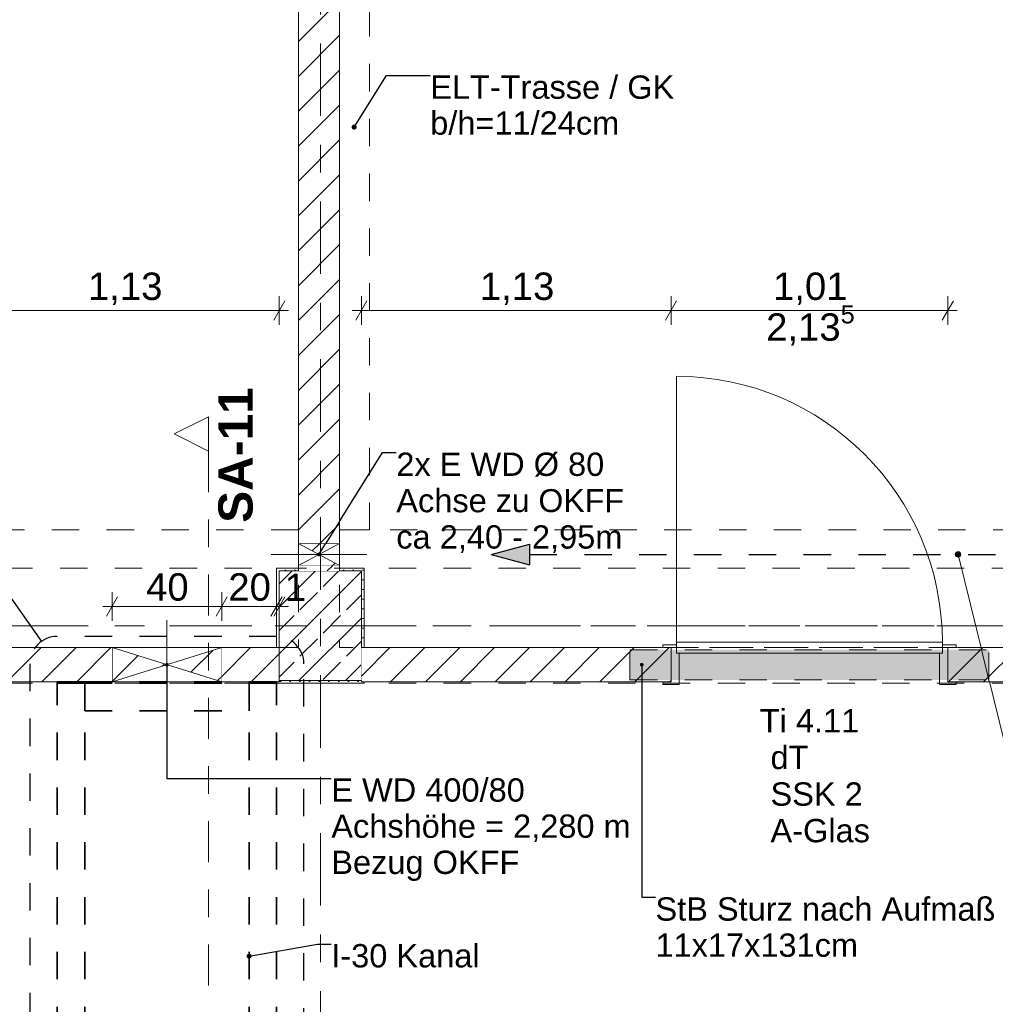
# Model space of a CAD drawing. Header units: metres. Extents: x -3.6 to 90.7, y -11.1 to 18.
# Tile 252 of 256: x 17.4 to 21, y 6.9 to 10.5. Entities that reach past the tile are written whole.
import ezdxf

# ---------------------------------------------------------------- set-up
doc = ezdxf.new("R2010")
doc.units = ezdxf.units.M
doc.header["$MEASUREMENT"] = 0
for name, pattern in [('Achse', [0.2, 0.1, -0.05, 0, -0.05]), ('Punktlinie eng', [0.0375, 0.0125, -0.025]), ('Schnittlinie', [0.3, 0.15, -0.075, 0, -0.075]), ('Strichlinie doppelt', [0.546806, 0.264583, -0.105833, 0.070556, -0.105833]), ('Strichlinie eng', [0.115, 0.075, -0.04]), ('Untersicht', [0.1, 0.075, -0.025]), ('Wipeout_Contour', [1, 0, -1])]:
    doc.linetypes.add(name, pattern=pattern)
for name, color, linetype in [('152 - Bemaßung_ Beschriftung.Ausbau', 7, 'Continuous'), ('203 - Marker.Schnitt - Ausbaudetail SA', 7, 'Continuous'), ('208 - Marker.Detail', 7, 'Continuous'), ('451 - Universal.Achsen Raster', 7, 'Continuous'), ('605 - Struktur.Wand Innen', 7, 'Continuous'), ('607 - Struktur.Stütze', 7, 'Continuous'), ('608 - Struktur.Träger', 7, 'Continuous'), ('650 - Abdeckung.Fußboden Aufbau', 7, 'Continuous'), ('Abbruch_605 - Struktur.Wand Innen', 7, 'Continuous'), ('Neubau_152 - Bemaßung_ Beschriftung.Ausbau', 7, 'Continuous'), ('Neubau_605 - Struktur.Wand Innen', 7, 'Continuous'), ('Neubau_615 - Struktur.Sturz', 7, 'Continuous'), ('Neubau_653 - Abdeckung.TB Verkofferung', 7, 'Continuous')]:
    doc.layers.add(name, color=color, linetype=linetype)
doc.styles.add('ERSTELLTER_STIL_1', font='txt')
doc.styles.add('ERSTELLTER_STIL_2', font='txt')
doc.linetypes.add('Abbruch 1', pattern='A,0,[1,2022.0244.A_L5A-PL02.05_iB_Grundriss 3.OG1.Shx,S=0.001984,R=0,X=0,Y=0],-0.25,0', length=0.25)
doc.dimstyles.new('ERSTELLTER_STIL__3', dxfattribs={"dimtxt": 0.1, "dimasz": 0.0532, "dimexe": 0.18, "dimexo": 0.0625, "dimgap": 0, "dimtad": 1, "dimtih": 1, "dimtoh": 1, "dimzin": 0, "dimdsep": 46, "dimtxsty": 'ERSTELLTER_STIL_2', "dimblk": 'ARROWHEAD_2', "dimblk1": 'ARROWHEAD_2', "dimblk2": 'ARROWHEAD_2', "dimcen": 0.09, "dimse1": 1, "dimse2": 1, "dimclrd": 7, "dimclre": 7, "dimclrt": 7, "dimazin": 0, "dimtfac": 1, "dimtdec": 4, "dimtmove": 0, "dimatfit": 3, "dimfxl": 1, "dimtolj": 1, "dimtzin": 0, "dimarcsym": 0})
doc.dimstyles.new('ERSTELLTER_STIL__5', dxfattribs={"dimtxt": 0.18, "dimasz": 0.03648, "dimexe": 0.18, "dimexo": 0.0625, "dimgap": 0, "dimtad": 0, "dimtih": 1, "dimtoh": 1, "dimdec": 4, "dimzin": 0, "dimdsep": 46, "dimcen": 0.09, "dimadec": 0, "dimazin": 0, "dimtfac": 1, "dimtdec": 4, "dimtmove": 0, "dimatfit": 3, "dimldrblk": 'ARROWHEAD_11', "dimfxl": 1, "dimtolj": 1, "dimtzin": 0, "dimarcsym": 0})
doc.dimstyles.new('ERSTELLTER_STIL__6', dxfattribs={"dimtxt": 0.18, "dimasz": 0.02736, "dimexe": 0.18, "dimexo": 0.0625, "dimgap": 0, "dimtad": 0, "dimtih": 1, "dimtoh": 1, "dimdec": 4, "dimzin": 0, "dimdsep": 46, "dimcen": 0.09, "dimadec": 0, "dimazin": 0, "dimtfac": 1, "dimtdec": 4, "dimtmove": 0, "dimatfit": 3, "dimldrblk": 'ARROWHEAD_11', "dimfxl": 1, "dimtolj": 1, "dimtzin": 0, "dimarcsym": 0})
pattern_1 = [(45, (0, 0), (-0.01767767, 0.01767767), [0, -0.025])]
pattern_2 = [(45, (0, 0), (-0.0636396, 0.0636396), [])]

# ---------------------------------------------------------------- blocks, each defined once
blk = doc.blocks.new('*D176')
at = {"layer": '152 - Bemaßung_ Beschriftung.Ausbau', "color": 7, "linetype": 'Continuous', "lineweight": 5}
for p, q in [((17.77, 8.3175), (17.77, 8.4225)), ((18.17, 8.3175), (18.17, 8.4225)), ((17.7902, 8.405), (17.7498, 8.335)), ((18.1902, 8.405), (18.1498, 8.335)), ((17.7358, 8.37), (17.77, 8.37)), ((17.77, 8.37), (18.17, 8.37))]:
    blk.add_line(p, q, dxfattribs=at)
at = {"layer": '152 - Bemaßung_ Beschriftung.Ausbau', "color": 7, "lineweight": 5, "insert": (17.8941, 8.39), "char_height": 0.1, "attachment_point": 7, "style": 'ERSTELLTER_STIL_2'}
blk.add_mtext('\\A1;{\\pql;\\fArial|b0|i0|c0|p38;40}', dxfattribs=at)
blk = doc.blocks.new('ARROWHEAD_2')
at = {"color": 0, "linetype": 'Continuous', "lineweight": 0}
for p, q in [((0, 0), (-1, 0)), ((-0.378, -0.655), (0.378, 0.655))]:
    blk.add_line(p, q, dxfattribs=at)
blk = doc.blocks.new('*D177')
at = {"layer": '152 - Bemaßung_ Beschriftung.Ausbau', "color": 7, "linetype": 'Continuous', "lineweight": 5}
for p, q in [((18.17, 8.3175), (18.17, 8.4225)), ((18.37, 8.3175), (18.37, 8.4225)), ((18.1902, 8.405), (18.1498, 8.335)), ((18.3498, 8.335), (18.3902, 8.405)), ((18.4002, 8.405), (18.3598, 8.335)), ((18.17, 8.37), (18.37, 8.37))]:
    blk.add_line(p, q, dxfattribs=at)
at = {"layer": '152 - Bemaßung_ Beschriftung.Ausbau', "color": 7, "lineweight": 5, "insert": (18.1941, 8.39), "char_height": 0.1, "attachment_point": 7, "style": 'ERSTELLTER_STIL_2'}
blk.add_mtext('\\A1;{\\pql;\\fArial|b0|i0|c0|p38;20}', dxfattribs=at)
blk = doc.blocks.new('*D178')
at = {"layer": '152 - Bemaßung_ Beschriftung.Ausbau', "color": 7, "linetype": 'Continuous', "lineweight": 5}
for p, q in [((18.37, 8.3175), (18.37, 8.4225)), ((18.38, 8.3175), (18.38, 8.4225)), ((18.3498, 8.335), (18.3902, 8.405)), ((18.4002, 8.405), (18.3598, 8.335)), ((18.37, 8.37), (18.38, 8.37)), ((18.38, 8.37), (18.4142, 8.37))]:
    blk.add_line(p, q, dxfattribs=at)
at = {"layer": '152 - Bemaßung_ Beschriftung.Ausbau', "color": 7, "lineweight": 5, "insert": (18.4002, 8.39), "char_height": 0.1, "attachment_point": 7, "style": 'ERSTELLTER_STIL_2'}
blk.add_mtext('\\A1;{\\pql;\\fArial|b0|i0|c0|p38;1}', dxfattribs=at)
blk = doc.blocks.new('ARROWHEAD_11')
at = {"color": 0, "linetype": 'Continuous', "lineweight": 0}
blk.add_line((0, 0), (-1, 0), dxfattribs=at)
at = {"color": 0, "linetype": 'Continuous', "lineweight": 0, "const_width": 0.25, "flags": 128}
blk.add_lwpolyline([(-0.125, 0, 1), (0.125, 0, 1)], format="xyb", close=True, dxfattribs=at)
blk = doc.blocks.new('*D529')
at = {"layer": '152 - Bemaßung_ Beschriftung.Ausbau', "color": 7, "linetype": 'Continuous', "lineweight": 5}
for p, q in [((17.2702, 9.485), (17.2298, 9.415)), ((17.25, 9.3975), (17.25, 9.5025)), ((18.3598, 9.415), (18.4002, 9.485)), ((18.38, 9.3975), (18.38, 9.5025)), ((17.25, 9.45), (18.38, 9.45)), ((18.38, 9.45), (18.4142, 9.45))]:
    blk.add_line(p, q, dxfattribs=at)
at = {"layer": '152 - Bemaßung_ Beschriftung.Ausbau', "color": 7, "lineweight": 5, "insert": (17.682, 9.47), "char_height": 0.1, "attachment_point": 7, "style": 'ERSTELLTER_STIL_2'}
blk.add_mtext('\\A1;{\\pql;\\fArial|b0|i0|c0|p38;1,13}', dxfattribs=at)
blk = doc.blocks.new('*D530')
at = {"layer": '152 - Bemaßung_ Beschriftung.Ausbau', "color": 7, "linetype": 'Continuous', "lineweight": 5}
for p, q in [((18.7002, 9.485), (18.6598, 9.415)), ((18.68, 9.3975), (18.68, 9.5025)), ((19.8302, 9.485), (19.7898, 9.415)), ((19.81, 9.3975), (19.81, 9.5025)), ((18.6458, 9.45), (18.68, 9.45)), ((18.68, 9.45), (19.81, 9.45))]:
    blk.add_line(p, q, dxfattribs=at)
at = {"layer": '152 - Bemaßung_ Beschriftung.Ausbau', "color": 7, "lineweight": 5, "insert": (19.112, 9.47), "char_height": 0.1, "attachment_point": 7, "style": 'ERSTELLTER_STIL_2'}
blk.add_mtext('\\A1;{\\pql;\\fArial|b0|i0|c0|p38;1,13}', dxfattribs=at)
blk = doc.blocks.new('*D531')
at = {"layer": '152 - Bemaßung_ Beschriftung.Ausbau', "color": 7, "linetype": 'Continuous', "lineweight": 5}
for p, q in [((19.8302, 9.485), (19.7898, 9.415)), ((19.81, 9.3975), (19.81, 9.5025)), ((20.7998, 9.415), (20.8402, 9.485)), ((20.82, 9.3975), (20.82, 9.5025)), ((19.81, 9.45), (20.82, 9.45)), ((20.82, 9.45), (20.8542, 9.45))]:
    blk.add_line(p, q, dxfattribs=at)
at = {"layer": '152 - Bemaßung_ Beschriftung.Ausbau', "color": 7, "lineweight": 5, "char_height": 0.1, "attachment_point": 7, "style": 'ERSTELLTER_STIL_2'}
for s, insert in [('\\A1;{\\pql;\\fArial|b0|i0|c0|p38;2,13\\fArial|b0|i0|c0|p38;\\A1{\\H.66x;\\S5^  ;}}', (20.1569, 9.3106)), ('\\A1;{\\pql;\\fArial|b0|i0|c0|p38;1,01}', (20.1819, 9.47))]:
    blk.add_mtext(s, dxfattribs=dict(at, insert=insert))

msp = doc.modelspace()

# ---------------------------------------------------------------- hatches: boundary and pattern name
at = {"layer": '607 - Struktur.Stütze', "linetype": 'Continuous', "lineweight": 0, "true_color": 0x000000}
h = msp.add_hatch(dxfattribs=at)
h.set_pattern_fill('Gips_0001', color=18, style=0, pattern_type=2)
h.set_pattern_definition(pattern_1)
h.paths.add_polyline_path([(18.45, 8.51), (18.37, 8.51), (18.37, 8.22), (18.38, 8.22), (18.38, 8.095), (18.37, 8.095), (18.37, 8.09), (18.69, 8.09), (18.69, 8.095), (18.68, 8.095), (18.68, 8.1), (18.38, 8.1), (18.38, 8.5), (18.45, 8.5)])
h = msp.add_hatch(dxfattribs=at)
h.set_pattern_fill('Beton__Stahlbeton_0001', color=18, style=0, pattern_type=2)
h.set_pattern_definition([(45, (0, 0), (-0.0848528, 0.0848528), []), (45, (-0.04243, 0.04243), (-0.0848528, 0.0848528), [0.09, -0.03])])
h.paths.add_polyline_path([(18.38, 8.1), (18.68, 8.1), (18.68, 8.5), (18.38, 8.5)])
h = msp.add_hatch(dxfattribs=at)
h.set_pattern_fill('Gips_0001', color=18, style=0, pattern_type=2)
h.set_pattern_definition(pattern_1)
h.paths.add_polyline_path([(18.6, 8.51), (18.6, 8.5), (18.68, 8.5), (18.68, 8.22), (18.69, 8.22), (18.69, 8.51)])
at = {"layer": 'Abbruch_605 - Struktur.Wand Innen', "linetype": 'Continuous', "lineweight": 0, "true_color": 0x000000}
h = msp.add_hatch(dxfattribs=at)
h.set_pattern_fill('MW_Ziegel_0001', color=18, style=0, pattern_type=2)
h.set_pattern_definition(pattern_2)
h.paths.add_polyline_path([(18.45, 8.6), (18.525, 8.56), (18.6, 8.6)])
h = msp.add_hatch(dxfattribs=at)
h.set_pattern_fill('MW_Ziegel_0001', color=18, style=0, pattern_type=2)
h.set_pattern_definition(pattern_2)
h.paths.add_polyline_path([(18.45, 8.52), (18.6, 8.52), (18.525, 8.56)])
h = msp.add_hatch(dxfattribs=at)
h.set_pattern_fill('MW_Ziegel_0001', color=18, style=0, pattern_type=2)
h.set_pattern_definition(pattern_2)
h.paths.add_polyline_path([(17.77, 8.22), (17.77, 8.095), (17.97, 8.1575)])
h = msp.add_hatch(dxfattribs=at)
h.set_pattern_fill('MW_Ziegel_0001', color=18, style=0, pattern_type=2)
h.set_pattern_definition(pattern_2)
h.paths.add_polyline_path([(17.97, 8.1575), (18.17, 8.095), (18.17, 8.22)])
at = {"layer": 'Neubau_152 - Bemaßung_ Beschriftung.Ausbau', "linetype": 'Continuous', "lineweight": 13}
for points in [[(19.1536, 8.56), (19.2936, 8.5225), (19.2936, 8.5975)], [(20.8473, 8.56), (20.8481, 8.5562), (20.8503, 8.5529), (20.8535, 8.5507), (20.8573, 8.55), (20.8612, 8.5507), (20.8644, 8.5529), (20.8666, 8.5562), (20.8673, 8.56), (20.8666, 8.5638), (20.8644, 8.5671), (20.8612, 8.5692), (20.8573, 8.57), (20.8535, 8.5692), (20.8503, 8.5671), (20.8481, 8.5638)]]:
    msp.add_hatch(color=1, dxfattribs=at).paths.add_polyline_path(points)

# ---------------------------------------------------------------- linework, layer by layer
at = {"layer": '203 - Marker.Schnitt - Ausbaudetail SA', "color": 7, "linetype": 'Schnittlinie', "lineweight": 13}
msp.add_line((18.1214, 8.937), (18.1214, 4.763), dxfattribs=at)
at = {"layer": '208 - Marker.Detail', "color": 30, "linetype": 'Continuous', "lineweight": 25, "true_color": 0xff6e00}
msp.add_line((17.0833, 8.8499), (17.5123, 8.2428), dxfattribs=at)
at = {"layer": '208 - Marker.Detail', "color": 30, "linetype": 'Punktlinie eng', "lineweight": 25, "true_color": 0xff6e00}
for p, q in [((18.37, 8.2611), (17.57, 8.2611)), ((18.47, 5.805), (18.47, 8.1611))]:
    msp.add_line(p, q, dxfattribs=at)
at = {"layer": '451 - Universal.Achsen Raster', "color": 160, "linetype": 'Strichlinie doppelt', "lineweight": 9, "true_color": 0x3232ff}
msp.add_line((64.935, 8.3), (-3.175, 8.3), dxfattribs=at)
at = {"layer": '605 - Struktur.Wand Innen', "color": 1, "linetype": 'Continuous', "lineweight": 13}
for p, q in [((19.83, 8.24), (19.83, 9.21)), ((19.83, 8.2), (19.83, 8.24)), ((19.83, 8.24), (20.8, 8.24)), ((19.83, 8.2), (19.83, 8.23)), ((20.8, 8.24), (20.8, 8.2)), ((20.8, 8.2), (20.8, 8.23)), ((19.84, 8.2), (19.83, 8.2)), ((20.8, 8.2), (19.83, 8.2)), ((19.84, 8.085), (19.84, 8.2)), ((20.79, 8.085), (20.79, 8.2)), ((20.79, 8.2), (20.8, 8.2))]:
    msp.add_line(p, q, dxfattribs=at)
at = {"layer": '605 - Struktur.Wand Innen', "color": 1, "linetype": 'Continuous', "lineweight": 9}
msp.add_arc((19.83, 8.24), 0.97, 0, 90, dxfattribs=at)
at = {"layer": '607 - Struktur.Stütze', "color": 7, "linetype": 'Continuous', "lineweight": 5, "flags": 128}
for points in [[(18.45, 8.51), (18.37, 8.51), (18.37, 8.22)], [(18.69, 8.22), (18.69, 8.51), (18.6, 8.51)], [(18.37, 8.095), (18.37, 8.09), (18.69, 8.09), (18.69, 8.095)]]:
    msp.add_lwpolyline(points, dxfattribs=at)
at = {"layer": '607 - Struktur.Stütze', "color": 7, "linetype": 'Continuous', "lineweight": 13, "flags": 128}
msp.add_lwpolyline([(18.38, 8.1), (18.68, 8.1), (18.68, 8.5), (18.38, 8.5)], close=True, dxfattribs=at)
at = {"layer": '608 - Struktur.Träger', "color": 7, "linetype": 'Achse', "lineweight": 9}
msp.add_line((0.38, 8.3), (61.88, 8.3), dxfattribs=at)
at = {"layer": '650 - Abdeckung.Fußboden Aufbau', "color": 7, "linetype": 'Continuous', "lineweight": 13, "flags": 128}
for points in [[(18.37, 8.22), (18.37, 8.51), (18.45, 8.51), (18.45, 12.99), (18.37, 12.99), (18.37, 13.445), (15.09, 13.445), (15.09, 12.99), (15, 12.99), (15, 8.51)], [(21.97, 8.22), (22.05, 8.22), (22.05, 12.99), (21.97, 12.99), (21.97, 13.445), (18.69, 13.445), (18.69, 12.99), (18.6, 12.99), (18.6, 8.51)], [(18.6, 8.51), (18.69, 8.51), (18.69, 8.22), (19.81, 8.22)], [(19.81, 8.22), (19.81, 8.095), (18.69, 8.095), (18.69, 8.09), (18.37, 8.09), (18.37, 8.095), (17.25, 8.095), (17.25, 8.22)], [(17.25, 8.22), (18.37, 8.22)], [(23.41, 8.22), (23.41, 8.095), (20.82, 8.095), (20.82, 8.22)], [(20.82, 8.22), (21.97, 8.22)]]:
    msp.add_lwpolyline(points, dxfattribs=at)
at = {"layer": '650 - Abdeckung.Fußboden Aufbau', "color": 7, "linetype": 'Strichlinie eng', "lineweight": 13, "flags": 128}
msp.add_lwpolyline([(19.81, 8.22), (20.82, 8.22)], dxfattribs=at)
at = {"layer": 'Abbruch_605 - Struktur.Wand Innen', "color": 7, "linetype": 'Abbruch 1', "lineweight": 18}
for p, q in [((18.6, 8.6), (18.45, 8.6)), ((18.45, 8.52), (18.6, 8.52)), ((17.77, 8.22), (17.77, 8.095)), ((18.17, 8.095), (18.17, 8.22))]:
    msp.add_line(p, q, dxfattribs=at)
at = {"layer": 'Abbruch_605 - Struktur.Wand Innen', "color": 160, "linetype": 'Abbruch 1', "lineweight": 5, "true_color": 0x3232ff}
for p, q in [((18.35, 8.56), (18.7, 8.56)), ((18.35, 8.56), (18.7, 8.56)), ((17.97, 8.32), (17.97, 7.995))]:
    msp.add_line(p, q, dxfattribs=at)
at = {"layer": 'Abbruch_605 - Struktur.Wand Innen', "color": 7, "linetype": 'Abbruch 1', "lineweight": 18, "flags": 128}
for points in [[(18.45, 8.6), (18.45, 8.52)], [(18.6, 8.52), (18.6, 8.6)], [(18.17, 8.22), (17.77, 8.22)], [(17.77, 8.095), (18.17, 8.095)]]:
    msp.add_lwpolyline(points, dxfattribs=at)
at = {"layer": 'Neubau_152 - Bemaßung_ Beschriftung.Ausbau', "color": 1, "linetype": 'Continuous', "lineweight": 25}
for p, q in [((19.1536, 8.56), (19.2936, 8.5975)), ((19.2936, 8.5975), (19.2936, 8.5225)), ((19.1536, 8.56), (19.2936, 8.5225))]:
    msp.add_line(p, q, dxfattribs=at)
at = {"layer": 'Neubau_152 - Bemaßung_ Beschriftung.Ausbau', "color": 1, "linetype": 'Strichlinie eng', "lineweight": 25, "flags": 128}
msp.add_lwpolyline([(19.2936, 8.56), (21.6998, 8.56)], dxfattribs=at)
at = {"layer": 'Neubau_152 - Bemaßung_ Beschriftung.Ausbau', "color": 1, "linetype": 'Continuous', "lineweight": 9}
msp.add_circle((20.8573, 8.56), 0.01, dxfattribs=at)
at = {"layer": 'Neubau_605 - Struktur.Wand Innen', "color": 1, "linetype": 'Continuous', "lineweight": 9}
for p, q in [((18.45, 8.52), (18.6, 8.6)), ((18.45, 8.6), (18.6, 8.52)), ((17.77, 8.22), (18.17, 8.095)), ((18.17, 8.22), (17.77, 8.095))]:
    msp.add_line(p, q, dxfattribs=at)
at = {"layer": 'Neubau_653 - Abdeckung.TB Verkofferung', "color": 1, "linetype": 'Untersicht', "lineweight": 9}
for p, q in [((18.71, 8.6495), (18.71, 12.69)), ((18.45, 8.6495), (15, 8.6495)), ((18.45, 8.6495), (18.45, 8.22)), ((21.885, 8.6495), (18.6, 8.6495)), ((18.6, 8.6495), (18.6, 8.22)), ((18.45, 8.22), (15, 8.22)), ((32.85, 8.22), (18.6, 8.22))]:
    msp.add_line(p, q, dxfattribs=at)
at = {"layer": 'Neubau_653 - Abdeckung.TB Verkofferung', "color": 1, "linetype": 'Untersicht', "lineweight": 35, "flags": 128}
msp.add_lwpolyline([(17.67, 7.99), (18.27, 7.99)], dxfattribs=at)

# ---------------------------------------------------------------- texts
at = {"layer": '203 - Marker.Schnitt - Ausbaudetail SA', "color": 7, "lineweight": 13, "insert": (18.2847, 8.6754), "char_height": 0.125, "attachment_point": 7, "rotation": 90, "style": 'ERSTELLTER_STIL_1'}
msp.add_mtext('\\A1;{\\pql;\\pt0;\\fArial|b1|i0|c0|p38;SA-11}', dxfattribs=at)
at = {"layer": '605 - Struktur.Wand Innen', "color": 1, "lineweight": 9, "char_height": 0.085, "style": 'ERSTELLTER_STIL_2'}
for s, insert, attachment_point in [('\\A1;{\\pqc;\\pt0;\\fArial|b0|i0|c0|p38;Ti 4.11}', (20.315, 7.9106), 8), ('\\A1;{\\pqr;\\pt0;\\fArial|b0|i0|c0|p38;}', (20.1075, 7.8814), 3), ('\\A1;{\\pql;\\pt0;\\fArial|b0|i0|c0|p38;dT}', (20.1728, 7.862), 1), ('\\A1;{\\pqr;\\pt0;\\fArial|b0|i0|c0|p38;}', (20.1075, 7.7479), 3), ('\\A1;{\\pql;\\pt0;\\fArial|b0|i0|c0|p38;SSK 2}', (20.1728, 7.7284), 1), ('\\A1;{\\pqr;\\pt0;\\fArial|b0|i0|c0|p38;}', (20.1075, 7.6143), 3), ('\\A1;{\\pql;\\pt0;\\fArial|b0|i0|c0|p38;A-Glas}', (20.1728, 7.5949), 1)]:
    msp.add_mtext(s, dxfattribs=dict(at, insert=insert, attachment_point=attachment_point))
at = {"layer": 'Neubau_152 - Bemaßung_ Beschriftung.Ausbau', "color": 1, "linetype": 'Continuous', "lineweight": 13, "insert": (18.9309, 10.3076), "char_height": 0.085, "attachment_point": 1, "line_spacing_factor": 0.924256, "style": 'ERSTELLTER_STIL_2'}
msp.add_mtext('\\A1;{\\pql;\\fArial|b0|i0|c0|p38;ELT-Trasse / GK\\P\\pql;\\fArial|b0|i0|c0|p38;b/h=\\fArial|b0|i0|c0|p38;11\\fArial|b0|i0|c0|p38;/\\fArial|b0|i0|c0|p38;24\\fArial|b0|i0|c0|p38;cm}', dxfattribs=at)
at = {"layer": 'Neubau_152 - Bemaßung_ Beschriftung.Ausbau', "color": 7, "linetype": 'Continuous', "lineweight": 9, "char_height": 0.085, "attachment_point": 1, "style": 'ERSTELLTER_STIL_2'}
for s, insert, line_spacing_factor in [('\\A1;{\\pql;\\fArial|b0|i0|c0|p38;2x \\fArial|b0|i0|c0|p38;E WD Ø 80\\P\\pql;\\fArial|b0|i0|c0|p38;Achse \\fArial|b0|i0|c0|p38;\\H0.983357x;zu OKF\\fArial|b0|i0|c0|p38;\\H1.016925x;F\\P\\pql;\\fArial|b0|i0|c0|p38;ca\\fArial|b0|i0|c0|p38; 2,40 - 2,95m}', (18.8073, 8.9316), 0.93588), ('\\A1;{\\pql;\\fArial|b0|i0|c0|p38;E WD 400/80\\P\\pql;\\fArial|b0|i0|c0|p38;Achshöhe = \\fArial|b0|i0|c0|p38;2,280\\fArial|b0|i0|c0|p38; m\\P\\pql;\\fArial|b0|i0|c0|p38;Bezug OKFF}', (18.57, 7.7431), 0.931125), ('\\A1;{\\pql;\\fArial|b0|i0|c0|p38;StB Sturz\\fArial|b0|i0|c0|p38; nach Aufmaß\\P\\pql;\\fArial|b0|i0|c0|p38;11\\fArial|b0|i0|c0|p38;x\\fArial|b0|i0|c0|p38;17\\fArial|b0|i0|c0|p38;x\\fArial|b0|i0|c0|p38;131\\fArial|b0|i0|c0|p38;cm}', (19.753, 7.309), 0.931204)]:
    msp.add_mtext(s, dxfattribs=dict(at, insert=insert, line_spacing_factor=line_spacing_factor))
at = {"layer": 'Neubau_152 - Bemaßung_ Beschriftung.Ausbau', "color": 7, "linetype": 'Continuous', "lineweight": 9, "insert": (18.57, 7.1383), "char_height": 0.085, "attachment_point": 1, "style": 'ERSTELLTER_STIL_2'}
msp.add_mtext('\\A1;{\\pql;\\fArial|b0|i0|c0|p38;I-30 Kanal}', dxfattribs=at)

# ---------------------------------------------------------------- leaders
at = {"layer": 'Neubau_152 - Bemaßung_ Beschriftung.Ausbau', "color": 1, "linetype": 'Continuous', "lineweight": 13, "annotation_type": 0, "has_hookline": 1, "hookline_direction": 0}
for points, text_width in [([(18.6533, 10.1193), (18.7713, 10.3076), (18.9309, 10.3076)], 0.8805), ([(20.8573, 5.14), (21.142, 7.3844), (21.2356, 7.3844)], 1.3686), ([(18.27, 7.0942), (18.52, 7.1383), (18.57, 7.1383)], 0.5214)]:
    msp.add_leader(points, dimstyle='ERSTELLTER_STIL__5', dxfattribs=dict(at, text_width=text_width))

# ---------------------------------------------------------------- next in the draw order: wipeouts: each hides what was drawn before it
at = {"color": 254, "linetype": 'Wipeout_Contour', "lineweight": 0, "ltscale": 60.150144}
msp.add_wipeout([(18.1214, 9.062), (17.9964, 8.9995), (18.1214, 8.937)], dxfattribs=at).dxf.layer = '203 - Marker.Schnitt - Ausbaudetail SA'
at = {"color": 254, "linetype": 'Wipeout_Contour', "lineweight": 0, "ltscale": 86.04235}
msp.add_wipeout([(18.6, 13), (18.45, 13), (18.45, 8.6), (18.6, 8.6)], dxfattribs=at).dxf.layer = '605 - Struktur.Wand Innen'
at = {"color": 254, "linetype": 'Wipeout_Contour', "lineweight": 0, "ltscale": 81.566007}
msp.add_wipeout([(18.6, 8.52), (18.45, 8.52), (18.45, 8.5), (18.6, 8.5)], dxfattribs=at).dxf.layer = '605 - Struktur.Wand Innen'
at = {"color": 254, "linetype": 'Wipeout_Contour', "lineweight": 0, "ltscale": 77.282456}
msp.add_wipeout([(17.25, 8.22), (17.25, 8.095), (17.77, 8.095), (17.77, 8.22)], dxfattribs=at).dxf.layer = '605 - Struktur.Wand Innen'
at = {"color": 254, "linetype": 'Wipeout_Contour', "lineweight": 0, "ltscale": 80.071226}
msp.add_wipeout([(18.38, 8.22), (18.17, 8.22), (18.17, 8.095), (18.38, 8.095)], dxfattribs=at).dxf.layer = '605 - Struktur.Wand Innen'
at = {"color": 254, "linetype": 'Wipeout_Contour', "lineweight": 0, "ltscale": 83.617282}
msp.add_wipeout([(18.68, 8.22), (18.68, 8.095), (19.81, 8.095), (19.81, 8.22)], dxfattribs=at).dxf.layer = '605 - Struktur.Wand Innen'
at = {"color": 254, "linetype": 'Wipeout_Contour', "lineweight": 0, "ltscale": 94.287309}
msp.add_wipeout([(23.41, 8.22), (20.82, 8.22), (20.82, 8.095), (23.41, 8.095)], dxfattribs=at).dxf.layer = '605 - Struktur.Wand Innen'

# ---------------------------------------------------------------- next in the draw order: hatches: boundary and pattern name
at = {"layer": '605 - Struktur.Wand Innen', "linetype": 'Continuous', "lineweight": 0, "true_color": 0x000000}
h = msp.add_hatch(dxfattribs=at)
h.set_pattern_fill('MW_Ziegel_0001', color=18, style=0, pattern_type=2)
h.set_pattern_definition(pattern_2)
h.paths.add_polyline_path([(18.6, 13), (18.45, 13), (18.45, 8.6), (18.6, 8.6)])
h = msp.add_hatch(dxfattribs=at)
h.set_pattern_fill('MW_Ziegel_0001', color=18, style=0, pattern_type=2)
h.set_pattern_definition(pattern_2)
h.paths.add_polyline_path([(18.6, 8.52), (18.45, 8.52), (18.45, 8.5), (18.6, 8.5)])
h = msp.add_hatch(dxfattribs=at)
h.set_pattern_fill('MW_Ziegel_0001', color=18, style=0, pattern_type=2)
h.set_pattern_definition(pattern_2)
h.paths.add_polyline_path([(17.25, 8.22), (17.25, 8.095), (17.77, 8.095), (17.77, 8.22)])
h = msp.add_hatch(dxfattribs=at)
h.set_pattern_fill('MW_Ziegel_0001', color=18, style=0, pattern_type=2)
h.set_pattern_definition(pattern_2)
h.paths.add_polyline_path([(18.38, 8.22), (18.17, 8.22), (18.17, 8.095), (18.38, 8.095)])
h = msp.add_hatch(dxfattribs=at)
h.set_pattern_fill('MW_Ziegel_0001', color=18, style=0, pattern_type=2)
h.set_pattern_definition(pattern_2)
h.paths.add_polyline_path([(18.68, 8.22), (18.68, 8.095), (19.81, 8.095), (19.81, 8.22)])
h = msp.add_hatch(dxfattribs=at)
h.set_pattern_fill('MW_Ziegel_0001', color=18, style=0, pattern_type=2)
h.set_pattern_definition(pattern_2)
h.paths.add_polyline_path([(23.41, 8.22), (20.82, 8.22), (20.82, 8.095), (23.41, 8.095)])
at = {"layer": 'Neubau_615 - Struktur.Sturz', "linetype": 'Continuous', "lineweight": 0, "true_color": 0x3f0000}
msp.add_hatch(color=18, dxfattribs=at).paths.add_polyline_path([(19.66, 8.2125), (19.66, 8.1025), (20.97, 8.1025), (20.97, 8.2125)])

# ---------------------------------------------------------------- next in the draw order: linework, layer by layer
at = {"layer": '203 - Marker.Schnitt - Ausbaudetail SA', "color": 7, "linetype": 'Continuous', "lineweight": 13, "flags": 128}
msp.add_lwpolyline([(18.1214, 9.062), (18.1214, 8.937), (17.9964, 8.9995)], close=True, dxfattribs=at)
at = {"layer": '208 - Marker.Detail', "color": 30, "linetype": 'Punktlinie eng', "lineweight": 25, "true_color": 0xff6e00}
msp.add_line((17.47, 8.1611), (17.47, 5.805), dxfattribs=at)
for centre, start, end in [((17.57, 8.1611), 90, 180), ((18.37, 8.1611), 0, 90)]:
    msp.add_arc(centre, 0.1, start, end, dxfattribs=at)
at = {"layer": '451 - Universal.Achsen Raster', "color": 160, "linetype": 'Strichlinie doppelt', "lineweight": 9, "true_color": 0x3232ff}
msp.add_line((18.53, -10.585), (18.53, 16.355), dxfattribs=at)
at = {"layer": '605 - Struktur.Wand Innen', "color": 1, "linetype": 'Continuous', "lineweight": 13}
for p, q in [((19.83, 8.23), (19.78, 8.23)), ((19.78, 8.23), (19.78, 8.22)), ((20.8, 8.23), (20.85, 8.23)), ((20.85, 8.23), (20.85, 8.22)), ((19.78, 8.22), (19.81, 8.22)), ((19.81, 8.22), (19.81, 8.095)), ((20.85, 8.22), (20.82, 8.22)), ((20.82, 8.22), (20.82, 8.095)), ((19.81, 8.095), (19.78, 8.095)), ((19.78, 8.095), (19.78, 8.085)), ((19.78, 8.085), (19.84, 8.085)), ((20.85, 8.085), (20.79, 8.085)), ((20.82, 8.095), (20.85, 8.095)), ((20.85, 8.095), (20.85, 8.085))]:
    msp.add_line(p, q, dxfattribs=at)
at = {"layer": '605 - Struktur.Wand Innen', "color": 7, "linetype": 'Continuous', "lineweight": 18}
for p, q in [((19.81, 8.22), (19.81, 8.095)), ((19.81, 8.22), (19.81, 8.095)), ((19.81, 8.22), (19.81, 8.095)), ((20.82, 8.22), (20.82, 8.095)), ((20.82, 8.22), (20.82, 8.095)), ((20.82, 8.22), (20.82, 8.095))]:
    msp.add_line(p, q, dxfattribs=at)
at = {"layer": '605 - Struktur.Wand Innen', "color": 7, "linetype": 'Continuous', "lineweight": 18, "flags": 128}
for points in [[(18.45, 13), (18.45, 8.6)], [(18.6, 8.6), (18.6, 13)], [(18.45, 8.52), (18.45, 8.5)], [(18.6, 8.5), (18.6, 8.52)], [(17.77, 8.22), (17.25, 8.22)], [(18.38, 8.22), (18.17, 8.22)], [(18.38, 8.095), (18.38, 8.22)], [(19.81, 8.22), (18.68, 8.22)], [(22.05, 8.22), (20.82, 8.22)], [(17.25, 8.095), (17.77, 8.095)], [(18.17, 8.095), (18.38, 8.095)], [(18.68, 8.1), (18.68, 8.095)], [(18.68, 8.095), (19.81, 8.095)], [(20.82, 8.095), (23.41, 8.095)]]:
    msp.add_lwpolyline(points, dxfattribs=at)
at = {"layer": '608 - Struktur.Träger', "color": 7, "linetype": 'Untersicht', "lineweight": 13}
for p, q in [((0.38, 8.51), (61.88, 8.51)), ((0.38, 8.09), (61.88, 8.09))]:
    msp.add_line(p, q, dxfattribs=at)
at = {"layer": 'Neubau_152 - Bemaßung_ Beschriftung.Ausbau', "color": 1, "linetype": 'Continuous', "lineweight": 9}
msp.add_line((21.142, 7.4038), (20.8597, 8.5503), dxfattribs=at)
at = {"layer": 'Neubau_615 - Struktur.Sturz', "color": 1, "linetype": 'Punktlinie eng', "lineweight": 13}
for p, q in [((19.66, 8.2125), (20.97, 8.2125)), ((19.66, 8.1025), (19.66, 8.2125)), ((20.97, 8.1025), (20.97, 8.2125)), ((19.66, 8.1025), (20.97, 8.1025))]:
    msp.add_line(p, q, dxfattribs=at)
at = {"layer": 'Neubau_653 - Abdeckung.TB Verkofferung', "color": 1, "linetype": 'Untersicht', "lineweight": 9}
for p, q in [((18.6, 8.6495), (18.6, 12.69)), ((18.71, 8.6495), (18.6, 8.6495))]:
    msp.add_line(p, q, dxfattribs=at)
at = {"layer": 'Neubau_653 - Abdeckung.TB Verkofferung', "color": 1, "linetype": 'Untersicht', "lineweight": 35, "flags": 128}
for points in [[(17.57, 8.095), (17.67, 8.095)], [(17.57, 8.09), (17.57, 8.095)], [(17.57, 8.09), (17.67, 8.09)], [(17.57, 6.01), (17.57, 8.09)], [(17.67, 8.09), (17.57, 8.09)], [(17.67, 8.095), (18.27, 8.095)], [(17.67, 8.09), (17.67, 8.095)], [(17.67, 8.09), (18.27, 8.09)], [(17.67, 6.01), (17.67, 8.09)], [(17.67, 7.99), (17.67, 8.09)], [(18.27, 8.09), (18.27, 8.095)], [(18.27, 8.095), (18.37, 8.095)], [(18.27, 6.01), (18.27, 8.09)], [(18.27, 8.09), (18.37, 8.09)], [(18.27, 8.09), (18.27, 7.99)], [(18.37, 8.09), (18.27, 8.09)], [(18.37, 8.09), (18.37, 8.095)], [(18.37, 6.01), (18.37, 8.09)]]:
    msp.add_lwpolyline(points, dxfattribs=at)

# ---------------------------------------------------------------- next in the draw order: dimensions: what is measured, and where the dimension line sits
at = {"layer": '152 - Bemaßung_ Beschriftung.Ausbau', "color": 7, "linetype": 'Continuous', "lineweight": 5}
for base, p1, p2, picture, middle in [((20.82, 9.45), (19.81, 8.23), (20.82, 8.23), '*D531', (20.3118, 9.52)), ((18.38, 9.45), (17.25, 8.23), (18.38, 8.5), '*D529', (17.8118, 9.52)), ((19.81, 9.45), (18.68, 8.5), (19.81, 8.23), '*D530', (19.2418, 9.52)), ((18.17, 8.37), (17.77, 8.22), (18.17, 8.22), '*D176', (17.9703, 8.44)), ((18.37, 8.37), (18.17, 8.22), (18.37, 8.51), '*D177', (18.2703, 8.44)), ((18.38, 8.37), (18.37, 8.51), (18.38, 8.5), '*D178', (18.4383, 8.44))]:
    dim = msp.add_linear_dim(base=base, p1=p1, p2=p2, dimstyle='ERSTELLTER_STIL__3', dxfattribs=at)
    dim.commit()
    dim.dimension.update_dxf_attribs({"geometry": picture, "text_midpoint": middle, "dimtype": 160})

# ---------------------------------------------------------------- next in the draw order: leaders
at = {"layer": 'Neubau_152 - Bemaßung_ Beschriftung.Ausbau', "color": 1, "linetype": 'Continuous', "lineweight": 13, "annotation_type": 0, "has_hookline": 1, "hookline_direction": 0}
for points, text_width in [([(18.525, 8.56), (18.7573, 8.9316), (18.8073, 8.9316)], 0.8253), ([(17.97, 8.1575), (17.97, 7.7431), (18.57, 7.7431)], 1.0839), ([(19.703, 8.1575), (19.703, 7.309), (19.753, 7.309)], 1.2306)]:
    msp.add_leader(points, dimstyle='ERSTELLTER_STIL__6', dxfattribs=dict(at, text_width=text_width))

doc.saveas('drawing.dxf')
